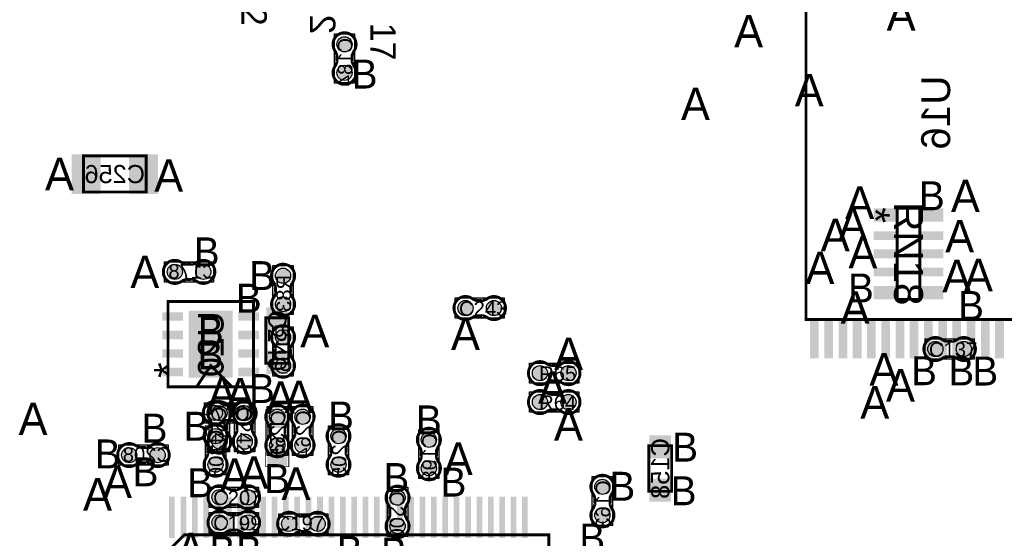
# Model space of a CAD drawing. Extents: x -14 to 190, y -123 to 238.
# Tile 11 of 28: x 42 to 77, y 93 to 112. Entities that reach past the tile are written whole.
import ezdxf
from ezdxf.enums import TextEntityAlignment as Align

# ---------------------------------------------------------------- set-up
doc = ezdxf.new("R2010")
doc.units = 0
doc.header["$MEASUREMENT"] = 0
for name, color, linetype in [('ASSEMBLY_OUTLINES_BTM', 191, 'CONTINUOUS'), ('ASSEMBLY_OUTLINES_TOP', 102, 'CONTINUOUS'), ('ASSEMBLY_REF_DES_BTM', 191, 'CONTINUOUS'), ('ASSEMBLY_REF_DES_TOP', 102, 'CONTINUOUS'), ('DRILL_DRAWING', 21, 'CONTINUOUS'), ('PART_PADS_SMD_BTM', 181, 'CONTINUOUS'), ('PART_PADS_SMD_TOP', 150, 'CONTINUOUS')]:
    doc.layers.add(name, color=color, linetype=linetype)
doc.styles.add('ARIAL', font='ARIAL.TTF')
doc.styles.add('VERIBEST_GERBER_0', font='VBest0.ttf')

msp = doc.modelspace()

# ---------------------------------------------------------------- hatches: boundary and pattern name
at = {"layer": 'PART_PADS_SMD_BTM'}
h = msp.add_hatch(color=256, dxfattribs=at)
edge = h.paths.add_edge_path()
edge.add_arc((53.671, 110.736), 0.2667, 0, 360)
h = msp.add_hatch(color=256, dxfattribs=at)
edge = h.paths.add_edge_path()
edge.add_arc((53.671, 109.736), 0.2667, 0, 360)
h = msp.add_hatch(color=256, dxfattribs=at)
edge = h.paths.add_edge_path()
edge.add_arc((47.71, 102.743), 0.2667, 0, 360)
h = msp.add_hatch(color=256, dxfattribs=at)
edge = h.paths.add_edge_path()
edge.add_arc((48.71, 102.743), 0.2667, 0, 360)
h = msp.add_hatch(color=256, dxfattribs=at)
edge = h.paths.add_edge_path()
edge.add_arc((51.512, 102.608), 0.2667, 0, 360)
h = msp.add_hatch(color=256, dxfattribs=at)
edge = h.paths.add_edge_path()
edge.add_arc((51.512, 101.608), 0.2667, 0, 360)
h = msp.add_hatch(color=256, dxfattribs=at)
edge = h.paths.add_edge_path()
edge.add_arc((51.512, 100.449), 0.2667, 0, 360)
h = msp.add_hatch(color=256, dxfattribs=at)
edge = h.paths.add_edge_path()
edge.add_arc((51.512, 99.449), 0.2667, 0, 360)
h = msp.add_hatch(color=256, dxfattribs=at)
edge = h.paths.add_edge_path()
edge.add_arc((49.115128, 97.790762), 0.2667, 0, 360)
h = msp.add_hatch(color=256, dxfattribs=at)
edge = h.paths.add_edge_path()
edge.add_arc((50.115128, 97.790762), 0.2667, 0, 360)
h = msp.add_hatch(color=256, dxfattribs=at)
edge = h.paths.add_edge_path()
edge.add_arc((51.308, 97.655), 0.2667, 0, 360)
h = msp.add_hatch(color=256, dxfattribs=at)
edge = h.paths.add_edge_path()
edge.add_arc((52.197, 97.655), 0.2667, 0, 360)
h = msp.add_hatch(color=256, dxfattribs=at)
edge = h.paths.add_edge_path()
edge.add_arc((49.140399, 96.972522), 0.2667, 0, 360)
h = msp.add_hatch(color=256, dxfattribs=at)
edge = h.paths.add_edge_path()
edge.add_arc((53.458399, 96.972522), 0.2667, 0, 360)
h = msp.add_hatch(color=256, dxfattribs=at)
edge = h.paths.add_edge_path()
edge.add_arc((51.308, 96.655), 0.2667, 0, 360)
h = msp.add_hatch(color=256, dxfattribs=at)
edge = h.paths.add_edge_path()
edge.add_arc((52.197, 96.655), 0.2667, 0, 360)
h = msp.add_hatch(color=256, dxfattribs=at)
edge = h.paths.add_edge_path()
edge.add_arc((56.633399, 96.845522), 0.2667, 0, 360)
h = msp.add_hatch(color=256, dxfattribs=at)
edge = h.paths.add_edge_path()
edge.add_arc((46.106478, 96.307399), 0.2667, 0, 360)
h = msp.add_hatch(color=256, dxfattribs=at)
edge = h.paths.add_edge_path()
edge.add_arc((47.106478, 96.307399), 0.2667, 0, 360)
h = msp.add_hatch(color=256, dxfattribs=at)
edge = h.paths.add_edge_path()
edge.add_arc((49.140399, 95.972522), 0.2667, 0, 360)
h = msp.add_hatch(color=256, dxfattribs=at)
edge = h.paths.add_edge_path()
edge.add_arc((53.458399, 95.972522), 0.2667, 0, 360)
h = msp.add_hatch(color=256, dxfattribs=at)
edge = h.paths.add_edge_path()
edge.add_arc((56.633399, 95.845522), 0.2667, 0, 360)
h = msp.add_hatch(color=256, dxfattribs=at)
edge = h.paths.add_edge_path()
edge.add_arc((62.729399, 95.194522), 0.2667, 0, 360)
h = msp.add_hatch(color=256, dxfattribs=at)
edge = h.paths.add_edge_path()
edge.add_arc((62.729399, 94.194522), 0.2667, 0, 360)
at = {"layer": 'PART_PADS_SMD_TOP'}
h = msp.add_hatch(color=256, dxfattribs=at)
edge = h.paths.add_edge_path()
edge.add_arc((57.92, 101.473), 0.2667, 0, 360)
h = msp.add_hatch(color=256, dxfattribs=at)
edge = h.paths.add_edge_path()
edge.add_arc((58.92, 101.473), 0.2667, 0, 360)
h = msp.add_hatch(color=256, dxfattribs=at)
edge = h.paths.add_edge_path()
edge.add_arc((74.427478, 100.034601), 0.2667, 0, 360)
h = msp.add_hatch(color=256, dxfattribs=at)
edge = h.paths.add_edge_path()
edge.add_arc((75.427478, 100.034601), 0.2667, 0, 360)
h = msp.add_hatch(color=256, dxfattribs=at)
edge = h.paths.add_edge_path()
edge.add_arc((60.537, 99.187), 0.2667, 0, 360)
h = msp.add_hatch(color=256, dxfattribs=at)
edge = h.paths.add_edge_path()
edge.add_arc((61.537, 99.187), 0.2667, 0, 360)
h = msp.add_hatch(color=256, dxfattribs=at)
edge = h.paths.add_edge_path()
edge.add_arc((60.537, 98.171), 0.2667, 0, 360)
h = msp.add_hatch(color=256, dxfattribs=at)
edge = h.paths.add_edge_path()
edge.add_arc((61.537, 98.171), 0.2667, 0, 360)
h = msp.add_hatch(color=256, dxfattribs=at)
edge = h.paths.add_edge_path()
edge.add_arc((49.276, 97.782), 0.2667, 0, 360)
h = msp.add_hatch(color=256, dxfattribs=at)
edge = h.paths.add_edge_path()
edge.add_arc((50.165, 97.782), 0.2667, 0, 360)
h = msp.add_hatch(color=256, dxfattribs=at)
edge = h.paths.add_edge_path()
edge.add_arc((49.276, 96.782), 0.2667, 0, 360)
h = msp.add_hatch(color=256, dxfattribs=at)
edge = h.paths.add_edge_path()
edge.add_arc((50.165, 96.782), 0.2667, 0, 360)
h = msp.add_hatch(color=256, dxfattribs=at)
edge = h.paths.add_edge_path()
edge.add_arc((49.281478, 94.827601), 0.2667, 0, 360)
h = msp.add_hatch(color=256, dxfattribs=at)
edge = h.paths.add_edge_path()
edge.add_arc((50.281478, 94.827601), 0.2667, 0, 360)
h = msp.add_hatch(color=256, dxfattribs=at)
edge = h.paths.add_edge_path()
edge.add_arc((55.534601, 94.813522), 0.2667, 0, 360)
h = msp.add_hatch(color=256, dxfattribs=at)
edge = h.paths.add_edge_path()
edge.add_arc((49.281478, 93.938601), 0.2667, 0, 360)
h = msp.add_hatch(color=256, dxfattribs=at)
edge = h.paths.add_edge_path()
edge.add_arc((50.281478, 93.938601), 0.2667, 0, 360)
h = msp.add_hatch(color=256, dxfattribs=at)
edge = h.paths.add_edge_path()
edge.add_arc((51.726522, 93.894399), 0.2667, 0, 360)
h = msp.add_hatch(color=256, dxfattribs=at)
edge = h.paths.add_edge_path()
edge.add_arc((52.726522, 93.894399), 0.2667, 0, 360)
h = msp.add_hatch(color=256, dxfattribs=at)
edge = h.paths.add_edge_path()
edge.add_arc((55.534601, 93.813522), 0.2667, 0, 360)

# ---------------------------------------------------------------- linework, layer by layer
at = {"layer": 'ASSEMBLY_OUTLINES_BTM'}
for points, const_width in [([(69.879612, 101.072664), (69.879612, 113.572664), (77.979612, 113.572664), (77.979612, 101.072664)], 0.1), ([(44.501284, 105.548623), (44.501284, 106.818623), (46.701284, 106.818623), (46.701284, 105.548623)], 0.1), ([(47.472, 98.703), (47.472, 101.703), (50.472, 101.703), (50.472, 98.703)], 0.1), ([(64.361399, 95.037522), (64.361399, 96.637522), (65.161399, 96.637522), (65.161399, 95.037522)], 0.1), ([(48.041621, 93.50798), (60.847621, 93.50798), (60.847621, 79.43198), (46.771621, 79.43198), (46.771621, 92.23798)], 0.1016)]:
    msp.add_lwpolyline(points, close=True, dxfattribs=dict(at, const_width=const_width))
at = {"layer": 'ASSEMBLY_OUTLINES_BTM', "const_width": 0.1016}
for points in [[(53.941256, 110.337346), (53.941256, 110.116874), (53.941764, 110.116366, 0.088782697), (54.010344, 109.96041), (54.009328, 109.96168, -1.875349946), (53.33445, 109.960918), (53.334196, 109.961172, 0.088801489), (53.402776, 110.117128), (53.403284, 110.117636), (53.403284, 110.338108), (53.401506, 110.34268, 0.081091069), (53.348674, 110.489238, -2.020315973), (53.995104, 110.489492), (53.995866, 110.48873, 0.081091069), (53.943034, 110.342172)], [(48.108654, 103.013256), (48.329126, 103.013256), (48.329634, 103.013764, 0.088782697), (48.48559, 103.082344), (48.48432, 103.081328, -1.875349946), (48.485082, 102.40645), (48.484828, 102.406196, 0.088801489), (48.328872, 102.474776), (48.328364, 102.475284), (48.107892, 102.475284), (48.10332, 102.473506, 0.081091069), (47.956762, 102.420674, -2.020315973), (47.956508, 103.067104), (47.95727, 103.067866, 0.081091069), (48.103828, 103.015034)], [(51.782256, 102.209346), (51.782256, 101.988874), (51.782764, 101.988366, 0.088782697), (51.851344, 101.83241), (51.850328, 101.83368, -1.875349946), (51.17545, 101.832918), (51.175196, 101.833172, 0.088801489), (51.243776, 101.989128), (51.244284, 101.989636), (51.244284, 102.210108), (51.242506, 102.21468, 0.081091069), (51.189674, 102.361238, -2.020315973), (51.836104, 102.361492), (51.836866, 102.36073, 0.081091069), (51.784034, 102.214172)], [(51.241744, 99.847654), (51.241744, 100.068126), (51.241236, 100.068634, 0.088782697), (51.172656, 100.22459), (51.173672, 100.22332, -1.875349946), (51.84855, 100.224082), (51.848804, 100.223828, 0.088801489), (51.780224, 100.067872), (51.779716, 100.067364), (51.779716, 99.846892), (51.781494, 99.84232, 0.081091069), (51.834326, 99.695762, -2.020315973), (51.187896, 99.695508), (51.187134, 99.69627, 0.081091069), (51.239966, 99.842828)], [(49.716474, 97.520506), (49.496002, 97.520506), (49.495494, 97.519998, 0.088782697), (49.339538, 97.451418), (49.340808, 97.452434, -1.875349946), (49.340046, 98.127312), (49.3403, 98.127566, 0.088801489), (49.496256, 98.058986), (49.496764, 98.058478), (49.717236, 98.058478), (49.721808, 98.060256, 0.081091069), (49.868366, 98.113088, -2.020315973), (49.86862, 97.466658), (49.867858, 97.465896, 0.081091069), (49.7213, 97.518728)], [(51.578256, 97.256346), (51.578256, 97.035874), (51.578764, 97.035366, 0.088782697), (51.647344, 96.87941), (51.646328, 96.88068, -1.875349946), (50.97145, 96.879918), (50.971196, 96.880172, 0.088801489), (51.039776, 97.036128), (51.040284, 97.036636), (51.040284, 97.257108), (51.038506, 97.26168, 0.081091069), (50.985674, 97.408238, -2.020315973), (51.632104, 97.408492), (51.632866, 97.40773, 0.081091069), (51.580034, 97.261172)], [(52.467256, 97.256346), (52.467256, 97.035874), (52.467764, 97.035366, 0.088782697), (52.536344, 96.87941), (52.535328, 96.88068, -1.875349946), (51.86045, 96.879918), (51.860196, 96.880172, 0.088801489), (51.928776, 97.036128), (51.929284, 97.036636), (51.929284, 97.257108), (51.927506, 97.26168, 0.081091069), (51.874674, 97.408238, -2.020315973), (52.521104, 97.408492), (52.521866, 97.40773, 0.081091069), (52.469034, 97.261172)], [(49.410655, 96.573868), (49.410655, 96.353396), (49.411163, 96.352888, 0.088782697), (49.479743, 96.196932), (49.478727, 96.198202, -1.875349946), (48.803849, 96.19744), (48.803595, 96.197694, 0.088801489), (48.872175, 96.35365), (48.872683, 96.354158), (48.872683, 96.57463), (48.870905, 96.579202, 0.081091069), (48.818073, 96.72576, -2.020315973), (49.464503, 96.726014), (49.465265, 96.725252, 0.081091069), (49.412433, 96.578694)], [(53.728655, 96.573868), (53.728655, 96.353396), (53.729163, 96.352888, 0.088782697), (53.797743, 96.196932), (53.796727, 96.198202, -1.875349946), (53.121849, 96.19744), (53.121595, 96.197694, 0.088801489), (53.190175, 96.35365), (53.190683, 96.354158), (53.190683, 96.57463), (53.188905, 96.579202, 0.081091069), (53.136073, 96.72576, -2.020315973), (53.782503, 96.726014), (53.783265, 96.725252, 0.081091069), (53.730433, 96.578694)], [(56.903655, 96.446868), (56.903655, 96.226396), (56.904163, 96.225888, 0.088782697), (56.972743, 96.069932), (56.971727, 96.071202, -1.875349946), (56.296849, 96.07044), (56.296595, 96.070694, 0.088801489), (56.365175, 96.22665), (56.365683, 96.227158), (56.365683, 96.44763), (56.363905, 96.452202, 0.081091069), (56.311073, 96.59876, -2.020315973), (56.957503, 96.599014), (56.958265, 96.598252, 0.081091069), (56.905433, 96.451694)], [(46.505132, 96.577655), (46.725604, 96.577655), (46.726112, 96.578163, 0.088782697), (46.882068, 96.646743), (46.880798, 96.645727, -1.875349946), (46.88156, 95.970849), (46.881306, 95.970595, 0.088801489), (46.72535, 96.039175), (46.724842, 96.039683), (46.50437, 96.039683), (46.499798, 96.037905, 0.081091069), (46.35324, 95.985073, -2.020315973), (46.352986, 96.631503), (46.353748, 96.632265, 0.081091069), (46.500306, 96.579433)], [(62.999655, 94.795868), (62.999655, 94.575396), (63.000163, 94.574888, 0.088782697), (63.068743, 94.418932), (63.067727, 94.420202, -1.875349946), (62.392849, 94.41944), (62.392595, 94.419694, 0.088801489), (62.461175, 94.57565), (62.461683, 94.576158), (62.461683, 94.79663), (62.459905, 94.801202, 0.081091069), (62.407073, 94.94776, -2.020315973), (63.053503, 94.948014), (63.054265, 94.947252, 0.081091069), (63.001433, 94.800694)]]:
    msp.add_lwpolyline(points, format="xyb", dxfattribs=at)
at = {"layer": 'ASSEMBLY_OUTLINES_BTM'}
for points in [[(53.3154, 109.3724), (53.3154, 111.0996), (54.0266, 111.0996), (54.0266, 109.3724)], [(47.3464, 102.3874), (47.3464, 103.0986), (49.0736, 103.0986), (49.0736, 102.3874)], [(51.1564, 101.2444), (51.1564, 102.9716), (51.8676, 102.9716), (51.8676, 101.2444)], [(51.1564, 99.0854), (51.1564, 100.8126), (51.8676, 100.8126), (51.8676, 99.0854)], [(48.751528, 97.435162), (48.751528, 98.146362), (50.478728, 98.146362), (50.478728, 97.435162)], [(50.9524, 96.2914), (50.9524, 98.0186), (51.6636, 98.0186), (51.6636, 96.2914)], [(51.8414, 96.2914), (51.8414, 98.0186), (52.5526, 98.0186), (52.5526, 96.2914)], [(48.784799, 95.608922), (48.784799, 97.336122), (49.495999, 97.336122), (49.495999, 95.608922)], [(53.102799, 95.608922), (53.102799, 97.336122), (53.813999, 97.336122), (53.813999, 95.608922)], [(56.277799, 95.481922), (56.277799, 97.209122), (56.988999, 97.209122), (56.988999, 95.481922)], [(45.742878, 95.951799), (45.742878, 96.662999), (47.470078, 96.662999), (47.470078, 95.951799)], [(62.373799, 93.830922), (62.373799, 95.558122), (63.084999, 95.558122), (63.084999, 93.830922)]]:
    msp.add_lwpolyline(points, close=True, dxfattribs=at)
for points in [[(53.403284, 110.338108), (53.401506, 110.34268)], [(53.943034, 110.342172), (53.941256, 110.337346)], [(53.995104, 110.489492), (53.995866, 110.48873)], [(53.402776, 110.117128), (53.403284, 110.117636)], [(53.941256, 110.116874), (53.941764, 110.116366)], [(53.33445, 109.960918), (53.334196, 109.961172)], [(47.956508, 103.067104), (47.95727, 103.067866)], [(48.103828, 103.015034), (48.108654, 103.013256)], [(48.329126, 103.013256), (48.329634, 103.013764)], [(48.107892, 102.475284), (48.10332, 102.473506)], [(48.328872, 102.474776), (48.328364, 102.475284)], [(48.485082, 102.40645), (48.484828, 102.406196)], [(51.244284, 102.210108), (51.242506, 102.21468)], [(51.784034, 102.214172), (51.782256, 102.209346)], [(51.836104, 102.361492), (51.836866, 102.36073)], [(51.17545, 101.832918), (51.175196, 101.833172)], [(51.243776, 101.989128), (51.244284, 101.989636)], [(51.782256, 101.988874), (51.782764, 101.988366)], [(51.241744, 100.068126), (51.241236, 100.068634)], [(51.780224, 100.067872), (51.779716, 100.067364)], [(51.84855, 100.224082), (51.848804, 100.223828)], [(51.187896, 99.695508), (51.187134, 99.69627)], [(51.239966, 99.842828), (51.241744, 99.847654)], [(51.779716, 99.846892), (51.781494, 99.84232)], [(49.340046, 98.127312), (49.3403, 98.127566)], [(49.496256, 98.058986), (49.496764, 98.058478)], [(49.717236, 98.058478), (49.721808, 98.060256)], [(49.496002, 97.520506), (49.495494, 97.519998)], [(49.7213, 97.518728), (49.716474, 97.520506)], [(49.86862, 97.466658), (49.867858, 97.465896)], [(51.040284, 97.257108), (51.038506, 97.26168)], [(51.580034, 97.261172), (51.578256, 97.256346)], [(51.632104, 97.408492), (51.632866, 97.40773)], [(51.929284, 97.257108), (51.927506, 97.26168)], [(52.469034, 97.261172), (52.467256, 97.256346)], [(52.521104, 97.408492), (52.521866, 97.40773)], [(50.97145, 96.879918), (50.971196, 96.880172)], [(51.039776, 97.036128), (51.040284, 97.036636)], [(51.578256, 97.035874), (51.578764, 97.035366)], [(51.86045, 96.879918), (51.860196, 96.880172)], [(51.928776, 97.036128), (51.929284, 97.036636)], [(52.467256, 97.035874), (52.467764, 97.035366)], [(46.352986, 96.631503), (46.353748, 96.632265)], [(46.500306, 96.579433), (46.505132, 96.577655)], [(46.725604, 96.577655), (46.726112, 96.578163)], [(48.872683, 96.57463), (48.870905, 96.579202)], [(49.412433, 96.578694), (49.410655, 96.573868)], [(49.464503, 96.726014), (49.465265, 96.725252)], [(53.190683, 96.57463), (53.188905, 96.579202)], [(53.730433, 96.578694), (53.728655, 96.573868)], [(53.782503, 96.726014), (53.783265, 96.725252)], [(56.957503, 96.599014), (56.958265, 96.598252)], [(48.803849, 96.19744), (48.803595, 96.197694)], [(48.872175, 96.35365), (48.872683, 96.354158)], [(49.410655, 96.353396), (49.411163, 96.352888)], [(53.121849, 96.19744), (53.121595, 96.197694)], [(53.190175, 96.35365), (53.190683, 96.354158)], [(53.728655, 96.353396), (53.729163, 96.352888)], [(56.365683, 96.44763), (56.363905, 96.452202)], [(56.365175, 96.22665), (56.365683, 96.227158)], [(56.905433, 96.451694), (56.903655, 96.446868)], [(56.903655, 96.226396), (56.904163, 96.225888)], [(46.50437, 96.039683), (46.499798, 96.037905)], [(46.72535, 96.039175), (46.724842, 96.039683)], [(46.88156, 95.970849), (46.881306, 95.970595)], [(56.296849, 96.07044), (56.296595, 96.070694)], [(62.461683, 94.79663), (62.459905, 94.801202)], [(63.001433, 94.800694), (62.999655, 94.795868)], [(63.053503, 94.948014), (63.054265, 94.947252)], [(62.461175, 94.57565), (62.461683, 94.576158)], [(62.999655, 94.575396), (63.000163, 94.574888)], [(62.392849, 94.41944), (62.392595, 94.419694)]]:
    msp.add_lwpolyline(points, dxfattribs=at)
at = {"layer": 'ASSEMBLY_OUTLINES_BTM', "const_width": 0.1}
msp.add_lwpolyline([(49.722, 98.703), (48.972, 99.453), (48.472, 98.703)], dxfattribs=at)
at = {"layer": 'ASSEMBLY_OUTLINES_TOP'}
for points, const_width in [([(73.08295, 101.778054), (73.08295, 104.977946), (73.88305, 104.977946), (73.88305, 101.778054)], 0.1016), ([(50.908, 99.53), (50.908, 101.13), (51.708, 101.13), (51.708, 99.53)], 0.1), ([(50.9016, 95.90024), (50.9016, 97.90176), (51.7144, 97.90176), (51.7144, 95.90024)], 0.0254)]:
    msp.add_lwpolyline(points, close=True, dxfattribs=dict(at, const_width=const_width))
at = {"layer": 'ASSEMBLY_OUTLINES_TOP', "const_width": 0.1016}
for points in [[(58.318654, 101.202744), (58.539126, 101.202744), (58.539634, 101.202236, -0.088782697), (58.69559, 101.133656), (58.69432, 101.134672, 1.875349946), (58.695082, 101.80955), (58.694828, 101.809804, -0.088801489), (58.538872, 101.741224), (58.538364, 101.740716), (58.317892, 101.740716), (58.31332, 101.742494, -0.081091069), (58.166762, 101.795326, 2.020315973), (58.166508, 101.148896), (58.16727, 101.148134, -0.081091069), (58.313828, 101.200966)], [(74.826132, 99.764345), (75.046604, 99.764345), (75.047112, 99.763837, -0.088782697), (75.203068, 99.695257), (75.201798, 99.696273, 1.875349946), (75.20256, 100.371151), (75.202306, 100.371405, -0.088801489), (75.04635, 100.302825), (75.045842, 100.302317), (74.82537, 100.302317), (74.820798, 100.304095, -0.081091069), (74.67424, 100.356927, 2.020315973), (74.673986, 99.710497), (74.674748, 99.709735, -0.081091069), (74.821306, 99.762567)], [(60.935654, 98.916744), (61.156126, 98.916744), (61.156634, 98.916236, -0.088782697), (61.31259, 98.847656), (61.31132, 98.848672, 1.875349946), (61.312082, 99.52355), (61.311828, 99.523804, -0.088801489), (61.155872, 99.455224), (61.155364, 99.454716), (60.934892, 99.454716), (60.93032, 99.456494, -0.081091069), (60.783762, 99.509326, 2.020315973), (60.783508, 98.862896), (60.78427, 98.862134, -0.081091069), (60.930828, 98.914966)], [(60.935654, 97.900744), (61.156126, 97.900744), (61.156634, 97.900236, -0.088782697), (61.31259, 97.831656), (61.31132, 97.832672, 1.875349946), (61.312082, 98.50755), (61.311828, 98.507804, -0.088801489), (61.155872, 98.439224), (61.155364, 98.438716), (60.934892, 98.438716), (60.93032, 98.440494, -0.081091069), (60.783762, 98.493326, 2.020315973), (60.783508, 97.846896), (60.78427, 97.846134, -0.081091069), (60.930828, 97.898966)], [(49.005744, 97.383346), (49.005744, 97.162874), (49.005236, 97.162366, -0.088782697), (48.936656, 97.00641), (48.937672, 97.00768, 1.875349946), (49.61255, 97.006918), (49.612804, 97.007172, -0.088801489), (49.544224, 97.163128), (49.543716, 97.163636), (49.543716, 97.384108), (49.545494, 97.38868, -0.081091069), (49.598326, 97.535238, 2.020315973), (48.951896, 97.535492), (48.951134, 97.53473, -0.081091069), (49.003966, 97.388172)], [(49.894744, 97.383346), (49.894744, 97.162874), (49.894236, 97.162366, -0.088782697), (49.825656, 97.00641), (49.826672, 97.00768, 1.875349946), (50.50155, 97.006918), (50.501804, 97.007172, -0.088801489), (50.433224, 97.163128), (50.432716, 97.163636), (50.432716, 97.384108), (50.434494, 97.38868, -0.081091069), (50.487326, 97.535238, 2.020315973), (49.840896, 97.535492), (49.840134, 97.53473, -0.081091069), (49.892966, 97.388172)], [(49.680132, 94.557345), (49.900604, 94.557345), (49.901112, 94.556837, -0.088782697), (50.057068, 94.488257), (50.055798, 94.489273, 1.875349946), (50.05656, 95.164151), (50.056306, 95.164405, -0.088801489), (49.90035, 95.095825), (49.899842, 95.095317), (49.67937, 95.095317), (49.674798, 95.097095, -0.081091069), (49.52824, 95.149927, 2.020315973), (49.527986, 94.503497), (49.528748, 94.502735, -0.081091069), (49.675306, 94.555567)], [(55.264345, 94.414868), (55.264345, 94.194396), (55.263837, 94.193888, -0.088782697), (55.195257, 94.037932), (55.196273, 94.039202, 1.875349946), (55.871151, 94.03844), (55.871405, 94.038694, -0.088801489), (55.802825, 94.19465), (55.802317, 94.195158), (55.802317, 94.41563), (55.804095, 94.420202, -0.081091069), (55.856927, 94.56676, 2.020315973), (55.210497, 94.567014), (55.209735, 94.566252, -0.081091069), (55.262567, 94.419694)], [(49.680132, 93.668345), (49.900604, 93.668345), (49.901112, 93.667837, -0.088782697), (50.057068, 93.599257), (50.055798, 93.600273, 1.875349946), (50.05656, 94.275151), (50.056306, 94.275405, -0.088801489), (49.90035, 94.206825), (49.899842, 94.206317), (49.67937, 94.206317), (49.674798, 94.208095, -0.081091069), (49.52824, 94.260927, 2.020315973), (49.527986, 93.614497), (49.528748, 93.613735, -0.081091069), (49.675306, 93.666567)], [(52.327868, 94.164655), (52.107396, 94.164655), (52.106888, 94.165163, -0.088782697), (51.950932, 94.233743), (51.952202, 94.232727, 1.875349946), (51.95144, 93.557849), (51.951694, 93.557595, -0.088801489), (52.10765, 93.626175), (52.108158, 93.626683), (52.32863, 93.626683), (52.333202, 93.624905, -0.081091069), (52.47976, 93.572073, 2.020315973), (52.480014, 94.218503), (52.479252, 94.219265, -0.081091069), (52.332694, 94.166433)]]:
    msp.add_lwpolyline(points, format="xyb", dxfattribs=at)
at = {"layer": 'ASSEMBLY_OUTLINES_TOP'}
for points in [[(57.5564, 101.1174), (57.5564, 101.8286), (59.2836, 101.8286), (59.2836, 101.1174)], [(74.063878, 99.679001), (74.063878, 100.390201), (75.791078, 100.390201), (75.791078, 99.679001)], [(60.1734, 98.8314), (60.1734, 99.5426), (61.9006, 99.5426), (61.9006, 98.8314)], [(60.1734, 97.8154), (60.1734, 98.5266), (61.9006, 98.5266), (61.9006, 97.8154)], [(48.9204, 96.4184), (48.9204, 98.1456), (49.6316, 98.1456), (49.6316, 96.4184)], [(49.8094, 96.4184), (49.8094, 98.1456), (50.5206, 98.1456), (50.5206, 96.4184)], [(48.917878, 94.472001), (48.917878, 95.183201), (50.645078, 95.183201), (50.645078, 94.472001)], [(55.179001, 93.449922), (55.179001, 95.177122), (55.890201, 95.177122), (55.890201, 93.449922)], [(48.917878, 93.583001), (48.917878, 94.294201), (50.645078, 94.294201), (50.645078, 93.583001)], [(51.362922, 93.538799), (51.362922, 94.249999), (53.090122, 94.249999), (53.090122, 93.538799)]]:
    msp.add_lwpolyline(points, close=True, dxfattribs=at)
for points in [[(58.317892, 101.740716), (58.31332, 101.742494)], [(58.538872, 101.741224), (58.538364, 101.740716)], [(58.695082, 101.80955), (58.694828, 101.809804)], [(58.166508, 101.148896), (58.16727, 101.148134)], [(58.313828, 101.200966), (58.318654, 101.202744)], [(58.539126, 101.202744), (58.539634, 101.202236)], [(75.20256, 100.371151), (75.202306, 100.371405)], [(74.82537, 100.302317), (74.820798, 100.304095)], [(75.04635, 100.302825), (75.045842, 100.302317)], [(74.673986, 99.710497), (74.674748, 99.709735)], [(74.821306, 99.762567), (74.826132, 99.764345)], [(75.046604, 99.764345), (75.047112, 99.763837)], [(60.934892, 99.454716), (60.93032, 99.456494)], [(61.155872, 99.455224), (61.155364, 99.454716)], [(61.312082, 99.52355), (61.311828, 99.523804)], [(60.783508, 98.862896), (60.78427, 98.862134)], [(60.930828, 98.914966), (60.935654, 98.916744)], [(61.156126, 98.916744), (61.156634, 98.916236)], [(60.934892, 98.438716), (60.93032, 98.440494)], [(61.155872, 98.439224), (61.155364, 98.438716)], [(61.312082, 98.50755), (61.311828, 98.507804)], [(60.930828, 97.898966), (60.935654, 97.900744)], [(61.156126, 97.900744), (61.156634, 97.900236)], [(60.783508, 97.846896), (60.78427, 97.846134)], [(48.951896, 97.535492), (48.951134, 97.53473)], [(49.003966, 97.388172), (49.005744, 97.383346)], [(49.543716, 97.384108), (49.545494, 97.38868)], [(49.840896, 97.535492), (49.840134, 97.53473)], [(49.892966, 97.388172), (49.894744, 97.383346)], [(50.432716, 97.384108), (50.434494, 97.38868)], [(49.005744, 97.162874), (49.005236, 97.162366)], [(49.544224, 97.163128), (49.543716, 97.163636)], [(49.61255, 97.006918), (49.612804, 97.007172)], [(49.894744, 97.162874), (49.894236, 97.162366)], [(50.433224, 97.163128), (50.432716, 97.163636)], [(50.50155, 97.006918), (50.501804, 97.007172)], [(50.05656, 95.164151), (50.056306, 95.164405)], [(49.67937, 95.095317), (49.674798, 95.097095)], [(49.90035, 95.095825), (49.899842, 95.095317)], [(49.527986, 94.503497), (49.528748, 94.502735)], [(49.675306, 94.555567), (49.680132, 94.557345)], [(49.900604, 94.557345), (49.901112, 94.556837)], [(55.210497, 94.567014), (55.209735, 94.566252)], [(49.67937, 94.206317), (49.674798, 94.208095)], [(49.90035, 94.206825), (49.899842, 94.206317)], [(50.05656, 94.275151), (50.056306, 94.275405)], [(52.107396, 94.164655), (52.106888, 94.165163)], [(52.332694, 94.166433), (52.327868, 94.164655)], [(52.480014, 94.218503), (52.479252, 94.219265)], [(55.262567, 94.419694), (55.264345, 94.414868)], [(55.264345, 94.194396), (55.263837, 94.193888)], [(55.802317, 94.41563), (55.804095, 94.420202)], [(55.802825, 94.19465), (55.802317, 94.195158)], [(55.871151, 94.03844), (55.871405, 94.038694)], [(49.527986, 93.614497), (49.528748, 93.613735)], [(49.675306, 93.666567), (49.680132, 93.668345)], [(49.900604, 93.668345), (49.901112, 93.667837)], [(51.95144, 93.557849), (51.951694, 93.557595)], [(52.10765, 93.626175), (52.108158, 93.626683)], [(52.32863, 93.626683), (52.333202, 93.624905)]]:
    msp.add_lwpolyline(points, dxfattribs=at)
at = {"layer": 'PART_PADS_SMD_BTM'}
for centre in [(53.671, 110.736), (53.671, 109.736), (47.71, 102.743), (48.71, 102.743), (51.512, 102.608), (51.512, 101.608), (51.512, 100.449), (51.512, 99.449), (49.115128, 97.790762), (50.115128, 97.790762), (51.308, 97.655), (52.197, 97.655), (49.140399, 96.972522), (53.458399, 96.972522), (51.308, 96.655), (52.197, 96.655), (56.633399, 96.845522), (46.106478, 96.307399), (47.106478, 96.307399), (49.140399, 95.972522), (53.458399, 95.972522), (56.633399, 95.845522), (62.729399, 95.194522), (62.729399, 94.194522)]:
    msp.add_circle(centre, 0.2667, dxfattribs=at)
for points in [[(44.087284, 105.480123), (45.103284, 105.480123), (44.087284, 106.877123), (45.103284, 106.877123)], [(46.099284, 105.480123), (47.115284, 105.480123), (46.099284, 106.877123), (47.115284, 106.877123)], [(48.197, 99.028), (49.747, 99.028), (48.197, 101.378), (49.747, 101.378)], [(47.272, 101.028), (48.002, 101.028), (47.272, 101.328), (48.002, 101.328)], [(49.942, 101.028), (50.672, 101.028), (49.942, 101.328), (50.672, 101.328)], [(70.027212, 99.704164), (70.332012, 99.704164), (70.027212, 101.101164), (70.332012, 101.101164)], [(70.527212, 99.704164), (70.832012, 99.704164), (70.527212, 101.101164), (70.832012, 101.101164)], [(71.027212, 99.704164), (71.332012, 99.704164), (71.027212, 101.101164), (71.332012, 101.101164)], [(71.527212, 99.704164), (71.832012, 99.704164), (71.527212, 101.101164), (71.832012, 101.101164)], [(72.027212, 99.704164), (72.332012, 99.704164), (72.027212, 101.101164), (72.332012, 101.101164)], [(72.527212, 99.704164), (72.832012, 99.704164), (72.527212, 101.101164), (72.832012, 101.101164)], [(73.027212, 99.704164), (73.332012, 99.704164), (73.027212, 101.101164), (73.332012, 101.101164)], [(73.527212, 99.704164), (73.832012, 99.704164), (73.527212, 101.101164), (73.832012, 101.101164)], [(74.027212, 99.704164), (74.332012, 99.704164), (74.027212, 101.101164), (74.332012, 101.101164)], [(74.527212, 99.704164), (74.832012, 99.704164), (74.527212, 101.101164), (74.832012, 101.101164)], [(75.027212, 99.704164), (75.332012, 99.704164), (75.027212, 101.101164), (75.332012, 101.101164)], [(75.527212, 99.704164), (75.832012, 99.704164), (75.527212, 101.101164), (75.832012, 101.101164)], [(76.027212, 99.704164), (76.332012, 99.704164), (76.027212, 101.101164), (76.332012, 101.101164)], [(76.527212, 99.704164), (76.832012, 99.704164), (76.527212, 101.101164), (76.832012, 101.101164)], [(47.272, 100.378), (48.002, 100.378), (47.272, 100.678), (48.002, 100.678)], [(49.942, 100.378), (50.672, 100.378), (49.942, 100.678), (50.672, 100.678)], [(47.272, 99.728), (48.002, 99.728), (47.272, 100.028), (48.002, 100.028)], [(49.942, 99.728), (50.672, 99.728), (49.942, 100.028), (50.672, 100.028)], [(47.272, 99.078), (48.002, 99.078), (47.272, 99.378), (48.002, 99.378)], [(49.942, 99.078), (50.672, 99.078), (49.942, 99.378), (50.672, 99.378)], [(64.380399, 96.193122), (65.142399, 96.193122), (64.380399, 97.005922), (65.142399, 97.005922)], [(64.380399, 94.669122), (65.142399, 94.669122), (64.380399, 95.481922), (65.142399, 95.481922)], [(47.509621, 93.39498), (47.709621, 93.39498), (47.509621, 94.84498), (47.709621, 94.84498)], [(47.909621, 93.39498), (48.109621, 93.39498), (47.909621, 94.84498), (48.109621, 94.84498)], [(48.309621, 93.39498), (48.509621, 93.39498), (48.309621, 94.84498), (48.509621, 94.84498)], [(48.709621, 93.39498), (48.909621, 93.39498), (48.709621, 94.84498), (48.909621, 94.84498)], [(49.109621, 93.39498), (49.309621, 93.39498), (49.109621, 94.84498), (49.309621, 94.84498)], [(49.509621, 93.39498), (49.709621, 93.39498), (49.509621, 94.84498), (49.709621, 94.84498)], [(49.909621, 93.39498), (50.109621, 93.39498), (49.909621, 94.84498), (50.109621, 94.84498)], [(50.309621, 93.39498), (50.509621, 93.39498), (50.309621, 94.84498), (50.509621, 94.84498)], [(50.709621, 93.39498), (50.909621, 93.39498), (50.709621, 94.84498), (50.909621, 94.84498)], [(51.109621, 93.39498), (51.309621, 93.39498), (51.109621, 94.84498), (51.309621, 94.84498)], [(51.509621, 93.39498), (51.709621, 93.39498), (51.509621, 94.84498), (51.709621, 94.84498)], [(51.909621, 93.39498), (52.109621, 93.39498), (51.909621, 94.84498), (52.109621, 94.84498)], [(52.309621, 93.39498), (52.509621, 93.39498), (52.309621, 94.84498), (52.509621, 94.84498)], [(52.709621, 93.39498), (52.909621, 93.39498), (52.709621, 94.84498), (52.909621, 94.84498)], [(53.109621, 93.39498), (53.309621, 93.39498), (53.109621, 94.84498), (53.309621, 94.84498)], [(53.509621, 93.39498), (53.709621, 93.39498), (53.509621, 94.84498), (53.709621, 94.84498)], [(53.909621, 93.39498), (54.109621, 93.39498), (53.909621, 94.84498), (54.109621, 94.84498)], [(54.309621, 93.39498), (54.509621, 93.39498), (54.309621, 94.84498), (54.509621, 94.84498)], [(54.709621, 93.39498), (54.909621, 93.39498), (54.709621, 94.84498), (54.909621, 94.84498)], [(55.109621, 93.39498), (55.309621, 93.39498), (55.109621, 94.84498), (55.309621, 94.84498)], [(55.509621, 93.39498), (55.709621, 93.39498), (55.509621, 94.84498), (55.709621, 94.84498)], [(55.909621, 93.39498), (56.109621, 93.39498), (55.909621, 94.84498), (56.109621, 94.84498)], [(56.309621, 93.39498), (56.509621, 93.39498), (56.309621, 94.84498), (56.509621, 94.84498)], [(56.709621, 93.39498), (56.909621, 93.39498), (56.709621, 94.84498), (56.909621, 94.84498)], [(57.109621, 93.39498), (57.309621, 93.39498), (57.109621, 94.84498), (57.309621, 94.84498)], [(57.509621, 93.39498), (57.709621, 93.39498), (57.509621, 94.84498), (57.709621, 94.84498)], [(57.909621, 93.39498), (58.109621, 93.39498), (57.909621, 94.84498), (58.109621, 94.84498)], [(58.309621, 93.39498), (58.509621, 93.39498), (58.309621, 94.84498), (58.509621, 94.84498)], [(58.709621, 93.39498), (58.909621, 93.39498), (58.709621, 94.84498), (58.909621, 94.84498)], [(59.109621, 93.39498), (59.309621, 93.39498), (59.109621, 94.84498), (59.309621, 94.84498)], [(59.509621, 93.39498), (59.709621, 93.39498), (59.509621, 94.84498), (59.709621, 94.84498)], [(59.909621, 93.39498), (60.109621, 93.39498), (59.909621, 94.84498), (60.109621, 94.84498)]]:
    msp.add_solid(points, dxfattribs=at)
at = {"layer": 'PART_PADS_SMD_TOP'}
for centre in [(57.92, 101.473), (58.92, 101.473), (74.427478, 100.034601), (75.427478, 100.034601), (60.537, 99.187), (61.537, 99.187), (60.537, 98.171), (61.537, 98.171), (49.276, 97.782), (50.165, 97.782), (49.276, 96.782), (50.165, 96.782), (49.281478, 94.827601), (50.281478, 94.827601), (55.534601, 94.813522), (49.281478, 93.938601), (50.281478, 93.938601), (51.726522, 93.894399), (52.726522, 93.894399), (55.534601, 93.813522)]:
    msp.add_circle(centre, 0.2667, dxfattribs=at)
for points in [[(72.263, 104.503), (73.063, 104.503), (72.263, 104.973), (73.063, 104.973)], [(73.903, 104.503), (74.703, 104.503), (73.903, 104.973), (74.703, 104.973)], [(72.263, 103.863), (73.063, 103.863), (72.263, 104.173), (73.063, 104.173)], [(73.903, 103.863), (74.703, 103.863), (73.903, 104.173), (74.703, 104.173)], [(72.263, 103.223), (73.063, 103.223), (72.263, 103.533), (73.063, 103.533)], [(73.903, 103.223), (74.703, 103.223), (73.903, 103.533), (74.703, 103.533)], [(72.263, 102.583), (73.063, 102.583), (72.263, 102.893), (73.063, 102.893)], [(73.903, 102.583), (74.703, 102.583), (73.903, 102.893), (74.703, 102.893)], [(72.263, 101.783), (73.063, 101.783), (72.263, 102.253), (73.063, 102.253)], [(73.903, 101.783), (74.703, 101.783), (73.903, 102.253), (74.703, 102.253)], [(50.927, 100.6856), (51.689, 100.6856), (50.927, 101.4984), (51.689, 101.4984)], [(50.927, 99.1616), (51.689, 99.1616), (50.927, 99.9744), (51.689, 99.9744)], [(50.958, 97.2614), (51.658, 97.2614), (50.958, 97.8614), (51.658, 97.8614)], [(50.958, 95.9406), (51.658, 95.9406), (50.958, 96.5406), (51.658, 96.5406)]]:
    msp.add_solid(points, dxfattribs=at)

# ---------------------------------------------------------------- texts
at = {"layer": 'ASSEMBLY_OUTLINES_BTM', "style": 'VERIBEST_GERBER_0'}
for s, p in [('22', (50.495334, 112.053327)), ('17', (55.027814, 110.832253))]:
    msp.add_text(s, height=0.89, rotation=270, dxfattribs=at).set_placement(p, align=Align.MIDDLE_CENTER)
at = {"layer": 'ASSEMBLY_OUTLINES_BTM', "style": 'ARIAL', "text_generation_flag": 2}
for s, height, rotation, p in [('21', 0.89, 270, (52.905334, 111.783327)), ('*', 1, 90, (47.482, 99.293))]:
    msp.add_text(s, height=height, rotation=rotation, dxfattribs=at).set_placement(p, align=Align.MIDDLE_CENTER)
at = {"layer": 'ASSEMBLY_OUTLINES_TOP', "style": 'ARIAL'}
msp.add_text('*', height=1.016, rotation=270, dxfattribs=at).set_placement((72.317, 104.733), align=Align.MIDDLE_CENTER)
at = {"layer": 'ASSEMBLY_REF_DES_BTM', "style": 'ARIAL', "text_generation_flag": 2}
for s, height, p in [('C184', 0.508, (53.691828, 110.113496)), ('U16', 1.016, (74.437612, 108.338664)), ('R83', 0.508, (51.532828, 101.985496)), ('U20', 0.9, (48.972, 100.203)), ('R106', 0.508, (51.491172, 100.071504)), ('C265', 0.508, (51.328828, 97.032496)), ('C264', 0.508, (52.217828, 97.032496)), ('C206', 0.508, (49.161227, 96.350018)), ('C205', 0.508, (53.479227, 96.350018)), ('C198', 0.508, (56.654227, 96.223018)), ('C158', 0.64, (64.761399, 95.837522)), ('C163', 0.508, (62.750227, 94.572018))]:
    msp.add_text(s, height=height, rotation=90, dxfattribs=at).set_placement(p, align=Align.MIDDLE_CENTER)
for s, height, p in [('C256', 0.635, (45.601284, 106.178623)), ('C178', 0.508, (48.332504, 102.763828)), ('C179', 0.508, (49.492624, 97.769934)), ('C208', 0.508, (46.728982, 96.328227))]:
    msp.add_text(s, height=height, dxfattribs=at).set_placement(p, align=Align.MIDDLE_CENTER)
at = {"layer": 'ASSEMBLY_REF_DES_TOP', "style": 'ARIAL'}
for s, height, p in [('RN18', 1.016, (73.483, 103.378)), ('C240', 0.64, (51.308, 100.33)), ('C241', 0.508, (49.255172, 97.159496)), ('C242', 0.508, (50.144172, 97.159496)), ('L29', 0.508, (51.308, 96.901)), ('C200', 0.508, (55.513773, 94.191018))]:
    msp.add_text(s, height=height, rotation=270, dxfattribs=at).set_placement(p, align=Align.MIDDLE_CENTER)
for s, p in [('C243', (58.542504, 101.452172)), ('C137', (75.049982, 100.013773)), ('R65', (61.159504, 99.166172)), ('R64', (61.159504, 98.150172)), ('C207', (49.903982, 94.806773)), ('C199', (49.903982, 93.917773)), ('C197', (52.104018, 93.915227))]:
    msp.add_text(s, height=0.508, dxfattribs=at).set_placement(p, align=Align.MIDDLE_CENTER)
at = {"layer": 'DRILL_DRAWING', "style": 'VERIBEST_GERBER_0'}
for s, height, p in [('A', 1.143, (73.223833, 111.790657)), ('A', 1.143, (67.867314, 111.197795)), ('B', 1.016, (54.375814, 109.691906)), ('A', 1.143, (69.996189, 109.12436)), ('A', 1.143, (65.998513, 108.644767)), ('A', 1.143, (43.658004, 106.178623)), ('A', 1.143, (47.496284, 106.126965)), ('B', 1.016, (74.303, 105.416662)), ('A', 1.143, (75.481267, 105.41275)), ('A', 1.143, (71.769058, 105.178097)), ('A', 1.143, (71.526564, 104.415973)), ('A', 1.143, (70.910233, 104.042136)), ('A', 1.143, (75.281128, 103.997537)), ('B', 1.016, (48.829356, 103.446517)), ('A', 1.143, (71.88187, 103.434255)), ('A', 1.143, (70.373281, 102.887176)), ('A', 1.143, (46.655699, 102.743)), ('B', 1.016, (50.773914, 102.613135)), ('A', 1.143, (75.179395, 102.600537)), ('A', 1.143, (75.938857, 102.631326)), ('B', 1.016, (71.81131, 102.177933)), ('B', 1.016, (50.307001, 101.820411)), ('A', 1.143, (71.607761, 101.492133)), ('B', 1.016, (75.679612, 101.565279)), ('B', 1.016, (48.972, 100.65893)), ('A', 1.143, (52.626127, 100.669073)), ('A', 1.143, (57.920001, 100.571713)), ('B', 1.016, (48.957562, 99.832357)), ('A', 1.143, (61.542496, 99.866125)), ('A', 1.143, (72.620306, 99.323164)), ('B', 1.016, (74.027477, 99.270978)), ('B', 1.016, (75.337301, 99.265185)), ('B', 1.016, (76.17921, 99.260379)), ('A', 1.143, (73.201094, 98.760055)), ('A', 1.143, (49.369441, 98.489262)), ('A', 1.143, (50.004441, 98.44854)), ('B', 1.016, (50.768973, 98.644963)), ('A', 1.143, (52.069212, 98.353429)), ('A', 1.143, (60.977558, 98.680735)), ('A', 1.143, (51.425473, 98.331594)), ('A', 1.143, (72.297818, 98.16169)), ('A', 1.143, (42.727814, 97.583162)), ('B', 1.016, (53.547243, 97.68232)), ('B', 1.016, (56.633399, 97.544023)), ('A', 1.143, (61.537001, 97.387809)), ('B', 1.016, (46.996725, 97.255334)), ('B', 1.016, (48.46511, 97.322802)), ('B', 1.016, (45.350891, 96.348678)), ('B', 1.016, (65.635643, 96.587287)), ('A', 1.143, (57.666158, 96.179402)), ('B', 1.016, (46.679593, 95.719594)), ('A', 1.143, (49.807338, 95.619776)), ('A', 1.143, (50.488499, 95.69719)), ('A', 1.143, (45.693832, 95.376568)), ('B', 1.016, (48.593756, 95.336451)), ('B', 1.016, (51.298571, 95.482979)), ('A', 1.143, (51.965454, 95.305968)), ('B', 1.016, (55.490002, 95.519405)), ('B', 1.016, (57.497916, 95.360139)), ('A', 1.143, (44.994556, 94.932068)), ('B', 1.016, (63.428905, 95.213031)), ('B', 1.016, (65.582787, 95.054463)), ('B', 1.016, (62.372693, 93.393757)), ('A', 1.143, (48.27139, 93.010872)), ('B', 1.016, (49.385132, 92.956666)), ('B', 1.016, (50.314223, 92.956665)), ('B', 1.016, (53.853883, 92.960941)), ('B', 1.016, (55.407309, 92.89561))]:
    msp.add_text(s, height=height, dxfattribs=at).set_placement(p, align=Align.MIDDLE_CENTER)

doc.saveas('drawing.dxf')
